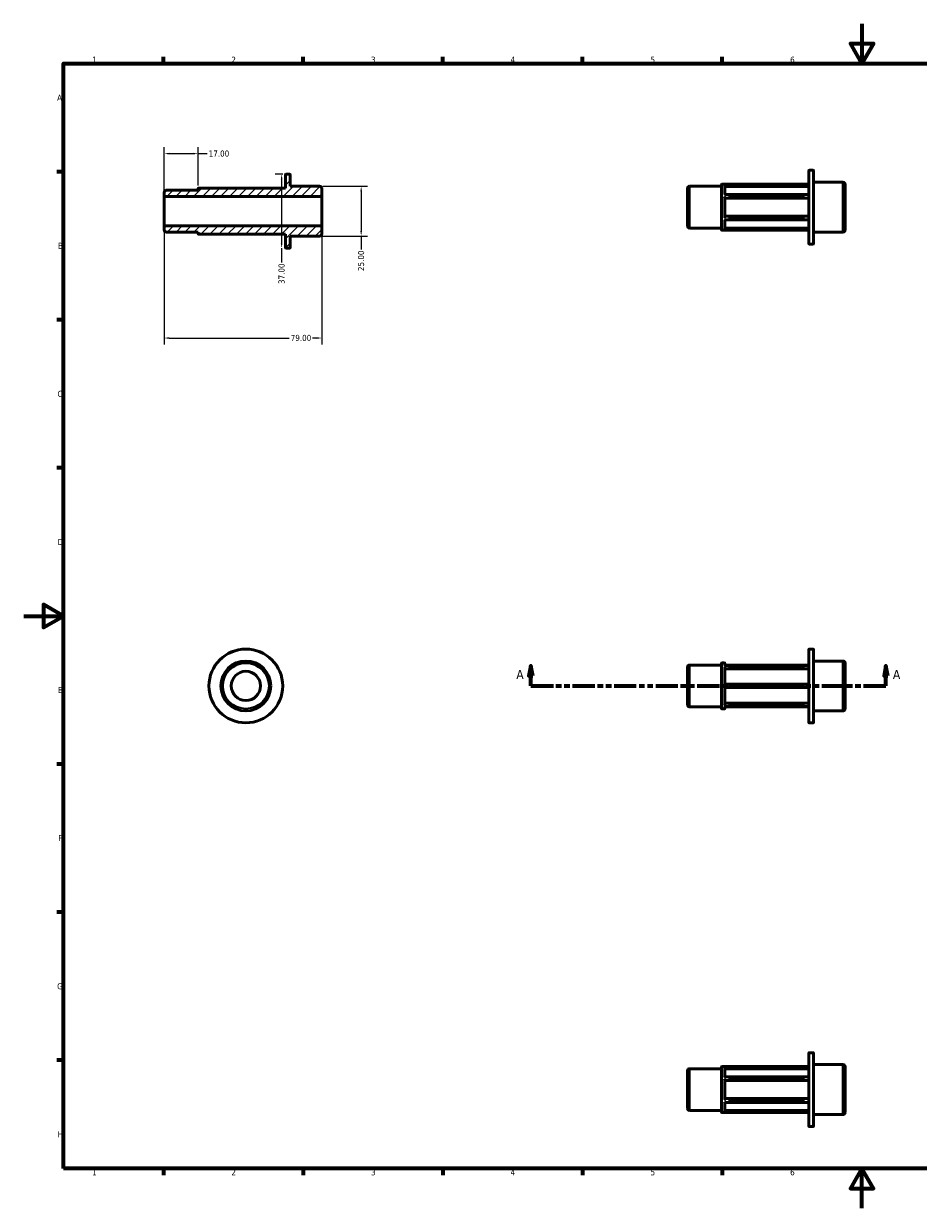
# Model space of a CAD drawing. Header units: millimetres. Extents: x 0 to 898, y 0 to 594.
# Tile 1 of 2: x 0 to 449, y 0 to 594. Entities that reach past the tile are written whole.
import ezdxf

# ---------------------------------------------------------------- set-up
doc = ezdxf.new("R2010")
doc.units = ezdxf.units.MM
doc.linetypes.add('DOUBLE_DASH_CHAIN', pattern=[1.2403, 0.6614, -0.0827, 0.1654, -0.0827, 0.1654, -0.0827])
for name, color, linetype, lineweight in [('Border (ANSI)', 7, 'Continuous', 70), ('Dimension (ANSI)', 7, 'Continuous', 25), ('Hatch (ANSI)', 7, 'Continuous', 18), ('Section Line (ANSI)', 7, 'DOUBLE_DASH_CHAIN', 70), ('Visible (ANSI)', 7, 'Continuous', 50), ('Visible Narrow (ANSI)', 7, 'Continuous', 35)]:
    doc.layers.add(name, color=color, linetype=linetype, lineweight=lineweight)
doc.styles.add('Label Text (ANSI)', font='tahoma.ttf')
doc.styles.add('Note Text (ANSI)', font='tahoma.ttf')
doc.dimstyles.new('Default - mm (ANSI)', dxfattribs={"dimtxt": 3.048, "dimasz": 2.5, "dimexe": 3.175, "dimexo": 1.6002, "dimgap": 0.8, "dimtad": 0, "dimtoh": 1, "dimrnd": 1e-08, "dimzin": 4, "dimdsep": 46, "dimtxsty": 'Note Text (ANSI)', "dimcen": 0.09, "dimdle": 10, "dimclrd": 256, "dimclre": 256, "dimclrt": 256, "dimadec": 1, "dimazin": 1, "dimtfac": 1, "dimtofl": 0, "dimtmove": 0, "dimatfit": 3, "dimfxl": 1, "dimtolj": 1, "dimtzin": 4, "dimlwd": -1, "dimlwe": -1, "dimarcsym": 0})

# ---------------------------------------------------------------- blocks, each defined once
blk = doc.blocks.new('Borders Default Border')
at = {"layer": 'Border (ANSI)'}
for p, q in [((70.08, 574), (70.08, 577.45)), ((140.17, 574), (140.17, 577.45)), ((210.25, 574), (210.25, 577.45)), ((280.33, 574), (280.33, 577.45)), ((350.42, 574), (350.42, 577.45)), ((490.58, 574), (490.58, 577.45)), ((560.67, 574), (560.67, 577.45)), ((630.75, 574), (630.75, 577.45)), ((700.83, 574), (700.83, 577.45)), ((770.92, 574), (770.92, 577.45)), ((20, 519.75), (16.55, 519.75)), ((821, 519.75), (824.45, 519.75)), ((20, 445.5), (16.55, 445.5)), ((821, 445.5), (824.45, 445.5)), ((20, 371.25), (16.55, 371.25)), ((821, 371.25), (824.45, 371.25)), ((20, 222.75), (16.55, 222.75)), ((821, 222.75), (824.45, 222.75)), ((20, 148.5), (16.55, 148.5)), ((821, 148.5), (824.45, 148.5)), ((20, 74.25), (16.55, 74.25)), ((821, 74.25), (824.45, 74.25)), ((70.08, 20), (70.08, 16.55)), ((140.17, 20), (140.17, 16.55)), ((210.25, 20), (210.25, 16.55)), ((280.33, 20), (280.33, 16.55)), ((350.42, 20), (350.42, 16.55)), ((490.58, 20), (490.58, 16.55)), ((560.67, 20), (560.67, 16.55)), ((630.75, 20), (630.75, 16.55)), ((700.83, 20), (700.83, 16.55)), ((770.92, 20), (770.92, 16.55))]:
    blk.add_line(p, q, dxfattribs=at)
at = {"layer": 'Border (ANSI)', "flags": 128}
for points in [[(420.5, 594), (420.5, 574), (414.73, 584), (426.27, 584), (420.5, 574)], [(20, 20), (20, 574), (821, 574), (821, 20), (20, 20)], [(0, 297), (20, 297), (10, 302.77), (10, 291.23), (20, 297)], [(841, 297), (821, 297), (831, 302.77), (831, 291.23), (821, 297)], [(420.5, 0), (420.5, 20), (414.73, 10), (426.27, 10), (420.5, 20)]]:
    blk.add_lwpolyline(points, dxfattribs=at)
at = {"layer": 'Border (ANSI)', "attachment_point": 7, "style": 'Note Text (ANSI)'}
for s, insert, char_height in [('1', (34.35, 574.4), 3.05), ('2', (104.2, 574.4), 3.05), ('3', (174.26, 574.34), 3.05), ('4', (244.23, 574.4), 3.05), ('5', (314.48, 574.34), 3.05), ('6', (384.49, 574.34), 3.05), ('7', (454.6, 574.4), 3.05), ('8', (524.63, 574.33), 3.05), ('9', (594.7, 574.34), 3.05), ('10', (663.96, 574.34), 3.048), ('11', (734.04, 574.4), 3.048), ('12', (804.13, 574.4), 3.048), ('A', (16.78, 555.35), 3.05), ('A', (821.63, 555.35), 3.05), ('B', (17.15, 481.1), 3.05), ('B', (821.99, 481.1), 3.05), ('C', (16.95, 406.8), 3.05), ('C', (821.8, 406.8), 3.05), ('D', (16.96, 332.6), 3.05), ('D', (821.81, 332.6), 3.05), ('E', (17.21, 258.35), 3.05), ('E', (822.05, 258.35), 3.05), ('F', (17.29, 184.1), 3.05), ('F', (822.14, 184.1), 3.05), ('G', (16.81, 109.79), 3.05), ('G', (821.66, 109.79), 3.05), ('H', (16.97, 35.6), 3.05), ('H', (821.81, 35.6), 3.05), ('1', (34.35, 16.55), 3.05), ('2', (104.2, 16.55), 3.05), ('3', (174.26, 16.49), 3.05), ('4', (244.23, 16.55), 3.05), ('5', (314.48, 16.49), 3.05), ('6', (384.49, 16.49), 3.05), ('7', (454.6, 16.55), 3.05), ('8', (524.63, 16.48), 3.05), ('9', (594.7, 16.49), 3.05), ('10', (663.96, 16.49), 3.048), ('11', (734.04, 16.55), 3.048), ('12', (804.13, 16.55), 3.048)]:
    blk.add_mtext(s, dxfattribs=dict(at, insert=insert, char_height=char_height))
blk = doc.blocks.new('2dTransSection0')
at = {"layer": 'Section Line (ANSI)', "linetype": 'Continuous'}
for p, q in [((254.48, 271.93), (253.48, 266.93)), ((254.48, 266.93), (254.48, 271.93)), ((255.48, 266.93), (254.48, 271.93)), ((432.58, 271.93), (431.58, 266.93)), ((432.58, 266.93), (432.58, 271.93)), ((433.58, 266.93), (432.58, 271.93)), ((253.48, 266.93), (255.48, 266.93)), ((254.48, 261.93), (254.48, 266.93)), ((254.48, 261.93), (265.74, 261.93)), ((421.33, 261.93), (432.58, 261.93)), ((431.58, 266.93), (433.58, 266.93)), ((432.58, 261.93), (432.58, 266.93))]:
    blk.add_line(p, q, dxfattribs=at)
at = {"layer": 'Section Line (ANSI)', "linetype": 'DOUBLE_DASH_CHAIN', "ltscale": 16.815035}
blk.add_line((254.48, 261.93), (432.58, 261.93), dxfattribs=at)
at = {"layer": 'Section Line (ANSI)', "linetype": 'Continuous', "flags": 128}
for points in [[(255.48, 266.93), (254.48, 271.93), (253.48, 266.93), (255.48, 266.93)], [(433.58, 266.93), (432.58, 271.93), (431.58, 266.93), (433.58, 266.93)]]:
    blk.add_lwpolyline(points, dxfattribs=at)
at = {"layer": 'Section Line (ANSI)'}
for points in [[(255.48, 266.93), (254.48, 271.93), (253.48, 266.93), (255.48, 266.93)], [(433.58, 266.93), (432.58, 271.93), (431.58, 266.93), (433.58, 266.93)]]:
    blk.add_solid(points, dxfattribs=at)
at = {"layer": 'Section Line (ANSI)', "char_height": 4.57, "attachment_point": 7, "style": 'Label Text (ANSI)'}
for insert in [(247.12, 265.43), (436.05, 265.43)]:
    blk.add_mtext('A', dxfattribs=dict(at, insert=insert))
blk = doc.blocks.new('*D7')
at = {"layer": 'Defpoints', "color": 0, "transparency": 16777216}
for p in [(87.5, 528.83), (87.5, 511.32), (70.5, 507.33)]:
    blk.add_point(p, dxfattribs=at)
at = {"layer": 'Dimension (ANSI)', "transparency": 16777216}
for p, q in [((70.5, 508.93), (70.5, 532.01)), ((73, 528.83), (85, 528.83)), ((87.5, 512.92), (87.5, 532.01)), ((87.5, 528.83), (92.02, 528.83))]:
    blk.add_line(p, q, dxfattribs=at)
for points in [[(73, 529.25), (73, 528.41), (70.5, 528.83)], [(85, 529.25), (85, 528.41), (87.5, 528.83)]]:
    blk.add_solid(points, dxfattribs=at)
at = {"layer": 'Dimension (ANSI)', "transparency": 16777216, "insert": (92.82, 530.42), "char_height": 3.048, "attachment_point": 1, "style": 'Note Text (ANSI)'}
blk.add_mtext('\\A1;17.00', dxfattribs=at)
blk = doc.blocks.new('*D8')
at = {"layer": 'Defpoints', "color": 0, "transparency": 16777216}
for p in [(70.5, 492.67), (149.5, 492.67), (149.5, 436.38)]:
    blk.add_point(p, dxfattribs=at)
at = {"layer": 'Dimension (ANSI)', "transparency": 16777216}
for p, q in [((70.5, 491.07), (70.5, 433.21)), ((149.5, 491.07), (149.5, 433.21)), ((73, 436.38), (133.17, 436.38)), ((147, 436.38), (144.83, 436.38))]:
    blk.add_line(p, q, dxfattribs=at)
for points in [[(73, 436.8), (73, 435.96), (70.5, 436.38)], [(147, 436.8), (147, 435.96), (149.5, 436.38)]]:
    blk.add_solid(points, dxfattribs=at)
at = {"layer": 'Dimension (ANSI)', "transparency": 16777216, "insert": (133.97, 437.97), "char_height": 3.048, "attachment_point": 1, "style": 'Note Text (ANSI)'}
blk.add_mtext('\\A1;79.00', dxfattribs=at)
blk = doc.blocks.new('*D9')
at = {"layer": 'Defpoints', "color": 0, "transparency": 16777216}
for p in [(148.45, 512.5), (148.45, 487.5), (169.3, 487.5)]:
    blk.add_point(p, dxfattribs=at)
at = {"layer": 'Dimension (ANSI)', "transparency": 16777216}
for p, q in [((150.05, 512.5), (172.48, 512.5)), ((169.3, 510), (169.3, 490)), ((150.05, 487.5), (172.48, 487.5)), ((169.3, 487.5), (169.3, 480.82))]:
    blk.add_line(p, q, dxfattribs=at)
for points in [[(168.88, 510), (169.72, 510), (169.3, 512.5)], [(168.88, 490), (169.72, 490), (169.3, 487.5)]]:
    blk.add_solid(points, dxfattribs=at)
at = {"layer": 'Dimension (ANSI)', "transparency": 16777216, "insert": (167.71, 469.98), "char_height": 3.048, "attachment_point": 1, "rotation": 90, "style": 'Note Text (ANSI)'}
blk.add_mtext('\\A1;25.00', dxfattribs=at)
blk = doc.blocks.new('*D10')
at = {"layer": 'Defpoints', "color": 0, "transparency": 16777216}
for p in [(131.54, 518.5), (129.41, 481.5), (133.49, 481.5)]:
    blk.add_point(p, dxfattribs=at)
at = {"layer": 'Dimension (ANSI)', "transparency": 16777216}
for p, q in [((129.94, 518.5), (126.23, 518.5)), ((129.41, 516), (129.41, 484)), ((129.41, 481.5), (129.41, 474.33))]:
    blk.add_line(p, q, dxfattribs=at)
for points in [[(128.99, 516), (129.82, 516), (129.41, 518.5)], [(128.99, 484), (129.82, 484), (129.41, 481.5)]]:
    blk.add_solid(points, dxfattribs=at)
at = {"layer": 'Dimension (ANSI)', "transparency": 16777216, "insert": (127.82, 463.47), "char_height": 3.048, "attachment_point": 1, "rotation": 90, "style": 'Note Text (ANSI)'}
blk.add_mtext('\\A1;37.00', dxfattribs=at)

msp = doc.modelspace()

# ---------------------------------------------------------------- hatches: boundary and pattern name
at = {"layer": 'Hatch (ANSI)'}
h = msp.add_hatch(dxfattribs=at)
h.set_pattern_fill('ANSI31', color=256, scale=25.4, style=0)
h.set_pattern_definition([(45, (0, 0), (-2.245064, 2.245064), [])])
edge = h.paths.add_edge_path()
edge.add_ellipse((71.548, 490.57), major_axis=(-1.048, 0), ratio=1, start_angle=0, end_angle=90)
edge.add_line((71.548, 489.522), (87.5, 489.522))
edge.add_line((87.5, 489.522), (87.5, 488.684))
edge.add_ellipse((87.71, 488.684), major_axis=(-0.21, 0), ratio=1, start_angle=0, end_angle=90)
edge.add_line((87.71, 488.475), (131.33, 488.475))
edge.add_line((131.33, 488.475), (131.33, 481.71))
edge.add_ellipse((131.54, 481.71), major_axis=(-0.21, 0), ratio=1, start_angle=0, end_angle=90)
edge.add_line((131.54, 481.5), (133.49, 481.5))
edge.add_ellipse((133.49, 481.71), major_axis=(0, -0.21), ratio=1, start_angle=0, end_angle=90)
edge.add_line((133.7, 481.71), (133.7, 487.5))
edge.add_line((133.7, 487.5), (148.452, 487.5))
edge.add_ellipse((148.452, 488.548), major_axis=(0, -1.048), ratio=1, start_angle=0, end_angle=90)
edge.add_line((149.5, 488.548), (149.5, 492.666))
edge.add_line((149.5, 492.666), (70.5, 492.666))
edge.add_line((70.5, 492.666), (70.5, 490.57))
edge = h.paths.add_edge_path()
edge.add_ellipse((71.548, 509.43), major_axis=(0, 1.048), ratio=1, start_angle=0, end_angle=90)
edge.add_line((70.5, 509.43), (70.5, 507.334))
edge.add_line((70.5, 507.334), (149.5, 507.334))
edge.add_line((149.5, 507.334), (149.5, 511.452))
edge.add_ellipse((148.452, 511.452), major_axis=(1.048, 0), ratio=1, start_angle=0, end_angle=90)
edge.add_line((148.452, 512.5), (133.7, 512.5))
edge.add_line((133.7, 512.5), (133.7, 518.29))
edge.add_ellipse((133.49, 518.29), major_axis=(0.21, 0), ratio=1, start_angle=0, end_angle=90)
edge.add_line((133.49, 518.5), (131.54, 518.5))
edge.add_ellipse((131.54, 518.29), major_axis=(0, 0.21), ratio=1, start_angle=0, end_angle=90)
edge.add_line((131.33, 518.29), (131.33, 511.525))
edge.add_line((131.33, 511.525), (87.71, 511.525))
edge.add_ellipse((87.71, 511.316), major_axis=(0, 0.21), ratio=1, start_angle=0, end_angle=90)
edge.add_line((87.5, 511.316), (87.5, 510.478))
edge.add_line((87.5, 510.478), (71.548, 510.478))

# ---------------------------------------------------------------- linework, layer by layer
at = {"layer": 'Visible (ANSI)'}
for p, q in [((131.33, 518.29), (131.33, 511.525)), ((133.49, 518.5), (131.54, 518.5)), ((133.7, 512.5), (133.7, 518.29)), ((393.861, 483.692), (393.861, 520.273)), ((394.071, 520.482), (396.022, 520.482)), ((396.231, 520.273), (396.231, 483.692)), ((87.5, 511.316), (87.5, 510.478)), ((131.33, 511.525), (87.71, 511.525)), ((148.452, 512.5), (133.7, 512.5)), ((149.5, 507.334), (149.5, 511.452)), ((333.031, 492.553), (333.031, 511.412)), ((334.079, 512.46), (350.031, 512.46)), ((350.031, 490.667), (350.031, 513.298)), ((350.241, 513.508), (393.861, 513.508)), ((351.731, 513.267), (351.731, 508.385)), ((393.861, 512.426), (351.731, 512.426)), ((396.231, 514.482), (410.983, 514.482)), ((412.031, 513.435), (412.031, 490.53)), ((70.5, 509.43), (70.5, 507.334)), ((70.5, 507.334), (149.5, 507.334)), ((70.5, 492.666), (70.5, 507.334)), ((87.5, 510.478), (71.548, 510.478)), ((149.5, 492.666), (149.5, 507.334)), ((351.696, 508.385), (393.861, 508.385)), ((351.731, 506.899), (351.731, 497.066)), ((393.861, 506.478), (351.731, 506.478)), ((351.696, 495.579), (393.861, 495.579)), ((351.731, 497.486), (393.861, 497.486)), ((351.731, 495.579), (351.731, 490.698)), ((149.5, 492.666), (70.5, 492.666)), ((70.5, 492.666), (70.5, 490.57)), ((71.548, 489.522), (87.5, 489.522)), ((87.5, 489.522), (87.5, 488.684)), ((87.71, 488.475), (131.33, 488.475)), ((131.33, 488.475), (131.33, 481.71)), ((133.7, 481.71), (133.7, 487.5)), ((133.7, 487.5), (148.452, 487.5)), ((149.5, 488.548), (149.5, 492.666)), ((334.079, 491.505), (350.031, 491.505)), ((350.241, 490.457), (393.861, 490.457)), ((351.731, 491.538), (393.861, 491.538)), ((396.231, 489.482), (410.983, 489.482)), ((131.54, 481.5), (133.49, 481.5)), ((394.071, 483.482), (396.022, 483.482)), ((393.861, 243.637), (393.861, 280.218)), ((394.071, 280.427), (396.022, 280.427)), ((396.231, 280.218), (396.231, 243.637)), ((350.031, 250.612), (350.031, 273.243)), ((350.241, 273.453), (351.522, 273.453)), ((351.731, 273.243), (351.731, 272.236)), ((396.231, 274.427), (410.983, 274.427)), ((412.031, 273.38), (412.031, 250.475)), ((333.031, 252.498), (333.031, 271.357)), ((334.079, 272.405), (350.031, 272.405)), ((351.615, 272.236), (393.861, 272.236)), ((351.731, 272.405), (393.861, 272.405)), ((351.731, 271.281), (351.731, 262.766)), ((393.861, 270.553), (351.731, 270.553)), ((393.861, 262.766), (351.731, 262.766)), ((351.731, 261.089), (351.731, 252.574)), ((351.731, 261.089), (393.861, 261.089)), ((334.079, 251.45), (350.031, 251.45)), ((350.241, 250.402), (351.522, 250.402)), ((351.615, 251.619), (393.861, 251.619)), ((351.731, 253.302), (393.861, 253.302)), ((351.731, 251.619), (351.731, 250.612)), ((351.731, 251.45), (393.861, 251.45)), ((396.231, 249.427), (410.983, 249.427)), ((394.071, 243.427), (396.022, 243.427)), ((393.861, 41.238), (393.861, 77.819)), ((394.071, 78.029), (396.022, 78.029)), ((396.231, 77.819), (396.231, 41.238)), ((396.231, 72.029), (410.983, 72.029)), ((333.031, 50.099), (333.031, 68.959)), ((334.079, 70.006), (350.031, 70.006)), ((350.031, 48.213), (350.031, 70.844)), ((350.241, 71.054), (393.861, 71.054)), ((351.696, 65.932), (393.861, 65.932)), ((351.731, 70.813), (351.731, 65.932)), ((393.861, 69.973), (351.731, 69.973)), ((412.031, 70.981), (412.031, 48.077)), ((351.731, 64.445), (351.731, 54.612)), ((393.861, 64.025), (351.731, 64.025)), ((351.731, 55.033), (393.861, 55.033)), ((334.079, 49.051), (350.031, 49.051)), ((350.241, 48.004), (393.861, 48.004)), ((351.696, 53.126), (393.861, 53.126)), ((351.731, 53.126), (351.731, 48.244)), ((351.731, 49.085), (393.861, 49.085)), ((396.231, 47.029), (410.983, 47.029)), ((394.071, 41.029), (396.022, 41.029))]:
    msp.add_line(p, q, dxfattribs=at)
for radius in [18.5, 12.5, 7.334]:
    msp.add_circle((111.459, 261.927), radius, dxfattribs=at)
for centre, radius, start, end in [((131.54, 518.29), 0.21, 90, 180), ((133.49, 518.29), 0.21, 0, 90), ((394.071, 520.273), 0.21, 90, 180), ((396.022, 520.273), 0.21, 0, 90), ((87.71, 511.316), 0.21, 90, 180), ((148.452, 511.452), 1.048, 0, 90), ((334.079, 511.412), 1.048, 90, 180), ((350.241, 513.298), 0.21, 90, 180), ((410.983, 513.435), 1.048, 0, 90), ((71.548, 509.43), 1.048, 90, 180), ((71.548, 490.57), 1.048, 180, 270), ((87.71, 488.684), 0.21, 180, 270), ((148.452, 488.548), 1.048, 270, 0), ((334.079, 492.553), 1.048, 180, 270), ((350.241, 490.667), 0.21, 180, 270), ((410.983, 490.53), 1.048, 270, 0), ((131.54, 481.71), 0.21, 180, 270), ((133.49, 481.71), 0.21, 270, 0), ((394.071, 483.692), 0.21, 180, 270), ((396.022, 483.692), 0.21, 270, 0), ((394.071, 280.218), 0.21, 90, 180), ((396.022, 280.218), 0.21, 0, 90), ((350.241, 273.243), 0.21, 90, 180), ((351.522, 273.243), 0.21, 0, 90), ((410.983, 273.38), 1.048, 0, 90), ((334.079, 271.357), 1.048, 90, 180), ((334.079, 252.498), 1.048, 180, 270), ((350.241, 250.612), 0.21, 180, 270), ((351.522, 250.612), 0.21, 270, 0), ((410.983, 250.475), 1.048, 270, 0), ((394.071, 243.637), 0.21, 180, 270), ((396.022, 243.637), 0.21, 270, 0), ((394.071, 77.819), 0.21, 90, 180), ((396.022, 77.819), 0.21, 0, 90), ((410.983, 70.981), 1.048, 0, 90), ((334.079, 68.959), 1.048, 90, 180), ((350.241, 70.844), 0.21, 90, 180), ((334.079, 50.099), 1.048, 180, 270), ((350.241, 48.213), 0.21, 180, 270), ((410.983, 48.077), 1.048, 270, 0), ((394.071, 41.238), 0.21, 180, 270), ((396.022, 41.238), 0.21, 270, 0)]:
    msp.add_arc(centre, radius, start, end, dxfattribs=at)
for points, knots in [([(351.731, 513.281), (351.729, 513.3), (351.725, 513.32), (351.712, 513.36), (351.701, 513.379), (351.672, 513.42), (351.652, 513.438), (351.614, 513.464), (351.597, 513.472), (351.561, 513.485), (351.542, 513.488), (351.523, 513.49), (351.522, 513.49), (351.522, 513.49)], [-0.03867886, -0.03867886, -0.03867886, -0.03867886, -0.032649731, -0.032649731, -0.025445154, -0.025445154, -0.015622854, -0.015622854, -0.007952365, -0.007952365, 0, 0, 0.000290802, 0.000290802, 0.000290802, 0.000290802]), ([(351.522, 508.291), (351.522, 508.291), (351.523, 508.292), (351.545, 508.31), (351.567, 508.327), (351.608, 508.354), (351.627, 508.365), (351.664, 508.381), (351.682, 508.385), (351.696, 508.385)], [-0.09441335, -0.09441335, -0.09441335, -0.09441335, -0.094056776, -0.094056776, -0.082800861, -0.082800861, -0.072065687, -0.072065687, -0.061029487, -0.061029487, -0.061029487, -0.061029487]), ([(351.731, 506.906), (351.729, 506.915), (351.725, 506.928), (351.712, 506.957), (351.701, 506.975), (351.672, 507.019), (351.652, 507.044), (351.614, 507.089), (351.597, 507.108), (351.561, 507.145), (351.542, 507.163), (351.523, 507.18), (351.522, 507.181), (351.522, 507.182)], [-0.03867886, -0.03867886, -0.03867886, -0.03867886, -0.032649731, -0.032649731, -0.025445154, -0.025445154, -0.015622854, -0.015622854, -0.007952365, -0.007952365, 0, 0, 0.000290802, 0.000290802, 0.000290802, 0.000290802]), ([(351.522, 496.783), (351.522, 496.784), (351.523, 496.784), (351.545, 496.804), (351.567, 496.826), (351.608, 496.869), (351.627, 496.891), (351.665, 496.937), (351.682, 496.961), (351.708, 497.001), (351.717, 497.017), (351.727, 497.042), (351.73, 497.051), (351.731, 497.059)], [-0.09441335, -0.09441335, -0.09441335, -0.09441335, -0.094056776, -0.094056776, -0.082800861, -0.082800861, -0.072065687, -0.072065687, -0.060835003, -0.060835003, -0.05243373, -0.05243373, -0.046623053, -0.046623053, -0.046623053, -0.046623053]), ([(351.696, 495.579), (351.694, 495.579), (351.691, 495.579), (351.672, 495.581), (351.652, 495.588), (351.614, 495.607), (351.597, 495.618), (351.561, 495.642), (351.542, 495.657), (351.523, 495.673), (351.522, 495.674), (351.522, 495.674)], [-0.026935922, -0.026935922, -0.026935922, -0.026935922, -0.025445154, -0.025445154, -0.015622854, -0.015622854, -0.007952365, -0.007952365, 0, 0, 0.000290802, 0.000290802, 0.000290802, 0.000290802]), ([(351.522, 490.475), (351.522, 490.475), (351.523, 490.475), (351.545, 490.476), (351.567, 490.481), (351.608, 490.497), (351.627, 490.508), (351.665, 490.538), (351.682, 490.557), (351.708, 490.598), (351.717, 490.617), (351.727, 490.653), (351.73, 490.669), (351.731, 490.684)], [-0.09441335, -0.09441335, -0.09441335, -0.09441335, -0.094056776, -0.094056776, -0.082800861, -0.082800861, -0.072065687, -0.072065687, -0.060835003, -0.060835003, -0.05243373, -0.05243373, -0.046623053, -0.046623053, -0.046623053, -0.046623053]), ([(351.522, 272.213), (351.522, 272.214), (351.523, 272.214), (351.545, 272.224), (351.567, 272.23), (351.597, 272.235), (351.606, 272.236), (351.615, 272.236)], [-0.09441335, -0.09441335, -0.09441335, -0.09441335, -0.094056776, -0.094056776, -0.082800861, -0.082800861, -0.077797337, -0.077797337, -0.077797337, -0.077797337]), ([(351.731, 271.293), (351.729, 271.31), (351.725, 271.328), (351.712, 271.368), (351.701, 271.39), (351.672, 271.438), (351.652, 271.464), (351.614, 271.504), (351.597, 271.52), (351.561, 271.549), (351.542, 271.561), (351.523, 271.572), (351.522, 271.573), (351.522, 271.573)], [-0.03867886, -0.03867886, -0.03867886, -0.03867886, -0.032649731, -0.032649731, -0.025445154, -0.025445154, -0.015622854, -0.015622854, -0.007952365, -0.007952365, 0, 0, 0.000290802, 0.000290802, 0.000290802, 0.000290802]), ([(351.522, 262.568), (351.522, 262.568), (351.523, 262.569), (351.545, 262.591), (351.567, 262.613), (351.608, 262.653), (351.627, 262.673), (351.665, 262.708), (351.682, 262.725), (351.708, 262.748), (351.717, 262.756), (351.727, 262.764), (351.73, 262.766), (351.731, 262.766)], [-0.09441335, -0.09441335, -0.09441335, -0.09441335, -0.094056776, -0.094056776, -0.082800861, -0.082800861, -0.072065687, -0.072065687, -0.060835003, -0.060835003, -0.05243373, -0.05243373, -0.046623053, -0.046623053, -0.046623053, -0.046623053]), ([(351.731, 261.089), (351.729, 261.089), (351.725, 261.092), (351.712, 261.103), (351.701, 261.113), (351.672, 261.139), (351.652, 261.158), (351.614, 261.195), (351.597, 261.212), (351.561, 261.248), (351.542, 261.266), (351.523, 261.286), (351.522, 261.286), (351.522, 261.287)], [-0.03867886, -0.03867886, -0.03867886, -0.03867886, -0.032649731, -0.032649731, -0.025445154, -0.025445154, -0.015622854, -0.015622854, -0.007952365, -0.007952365, 0, 0, 0.000290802, 0.000290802, 0.000290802, 0.000290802]), ([(351.522, 252.282), (351.522, 252.282), (351.523, 252.283), (351.545, 252.295), (351.567, 252.31), (351.608, 252.344), (351.627, 252.363), (351.665, 252.407), (351.682, 252.432), (351.708, 252.478), (351.717, 252.499), (351.727, 252.534), (351.73, 252.548), (351.731, 252.562)], [-0.09441335, -0.09441335, -0.09441335, -0.09441335, -0.094056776, -0.094056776, -0.082800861, -0.082800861, -0.072065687, -0.072065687, -0.060835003, -0.060835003, -0.05243373, -0.05243373, -0.046623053, -0.046623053, -0.046623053, -0.046623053]), ([(351.615, 251.619), (351.604, 251.619), (351.592, 251.62), (351.561, 251.626), (351.542, 251.632), (351.523, 251.641), (351.522, 251.641), (351.522, 251.641)], [-0.013263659, -0.013263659, -0.013263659, -0.013263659, -0.007952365, -0.007952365, 0, 0, 0.000290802, 0.000290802, 0.000290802, 0.000290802]), ([(351.731, 70.827), (351.729, 70.847), (351.725, 70.866), (351.712, 70.906), (351.701, 70.926), (351.672, 70.966), (351.652, 70.985), (351.614, 71.01), (351.597, 71.019), (351.561, 71.031), (351.542, 71.035), (351.523, 71.036), (351.522, 71.036), (351.522, 71.036)], [-0.03867886, -0.03867886, -0.03867886, -0.03867886, -0.032649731, -0.032649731, -0.025445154, -0.025445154, -0.015622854, -0.015622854, -0.007952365, -0.007952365, 0, 0, 0.000290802, 0.000290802, 0.000290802, 0.000290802]), ([(351.522, 65.837), (351.522, 65.838), (351.523, 65.838), (351.545, 65.857), (351.567, 65.873), (351.608, 65.9), (351.627, 65.911), (351.664, 65.927), (351.682, 65.932), (351.696, 65.932)], [-0.09441335, -0.09441335, -0.09441335, -0.09441335, -0.094056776, -0.094056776, -0.082800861, -0.082800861, -0.072065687, -0.072065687, -0.061029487, -0.061029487, -0.061029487, -0.061029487]), ([(351.731, 64.452), (351.729, 64.462), (351.725, 64.474), (351.712, 64.504), (351.701, 64.522), (351.672, 64.565), (351.652, 64.591), (351.614, 64.635), (351.597, 64.654), (351.561, 64.691), (351.542, 64.709), (351.523, 64.727), (351.522, 64.727), (351.522, 64.728)], [-0.03867886, -0.03867886, -0.03867886, -0.03867886, -0.032649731, -0.032649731, -0.025445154, -0.025445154, -0.015622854, -0.015622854, -0.007952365, -0.007952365, 0, 0, 0.000290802, 0.000290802, 0.000290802, 0.000290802]), ([(351.522, 54.33), (351.522, 54.33), (351.523, 54.331), (351.545, 54.351), (351.567, 54.372), (351.608, 54.415), (351.627, 54.437), (351.665, 54.483), (351.682, 54.507), (351.708, 54.547), (351.717, 54.564), (351.727, 54.589), (351.73, 54.598), (351.731, 54.606)], [-0.09441335, -0.09441335, -0.09441335, -0.09441335, -0.094056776, -0.094056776, -0.082800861, -0.082800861, -0.072065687, -0.072065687, -0.060835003, -0.060835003, -0.05243373, -0.05243373, -0.046623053, -0.046623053, -0.046623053, -0.046623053]), ([(351.696, 53.126), (351.694, 53.126), (351.691, 53.126), (351.672, 53.128), (351.652, 53.135), (351.614, 53.154), (351.597, 53.164), (351.561, 53.189), (351.542, 53.203), (351.523, 53.219), (351.522, 53.22), (351.522, 53.221)], [-0.026935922, -0.026935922, -0.026935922, -0.026935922, -0.025445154, -0.025445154, -0.015622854, -0.015622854, -0.007952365, -0.007952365, 0, 0, 0.000290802, 0.000290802, 0.000290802, 0.000290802]), ([(351.522, 48.021), (351.522, 48.021), (351.523, 48.021), (351.545, 48.023), (351.567, 48.028), (351.608, 48.044), (351.627, 48.055), (351.665, 48.085), (351.682, 48.104), (351.708, 48.144), (351.717, 48.164), (351.727, 48.2), (351.73, 48.215), (351.731, 48.231)], [-0.09441335, -0.09441335, -0.09441335, -0.09441335, -0.094056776, -0.094056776, -0.082800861, -0.082800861, -0.072065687, -0.072065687, -0.060835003, -0.060835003, -0.05243373, -0.05243373, -0.046623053, -0.046623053, -0.046623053, -0.046623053])]:
    msp.add_open_spline(points, degree=3, knots=knots, dxfattribs=at)
for points in [[(351.731, 513.267), (351.731, 513.271), (351.731, 513.276), (351.731, 513.281)], [(351.731, 506.899), (351.731, 506.901), (351.731, 506.903), (351.731, 506.906)], [(351.731, 497.059), (351.731, 497.061), (351.731, 497.064), (351.731, 497.066)], [(351.731, 490.684), (351.731, 490.689), (351.731, 490.693), (351.731, 490.698)], [(351.731, 271.281), (351.731, 271.285), (351.731, 271.289), (351.731, 271.293)], [(351.731, 252.562), (351.731, 252.566), (351.731, 252.57), (351.731, 252.574)], [(351.731, 70.813), (351.731, 70.818), (351.731, 70.822), (351.731, 70.827)], [(351.731, 64.445), (351.731, 64.447), (351.731, 64.45), (351.731, 64.452)], [(351.731, 54.606), (351.731, 54.608), (351.731, 54.61), (351.731, 54.612)], [(351.731, 48.231), (351.731, 48.235), (351.731, 48.24), (351.731, 48.244)]]:
    msp.add_open_spline(points, degree=3, dxfattribs=at)
at = {"layer": 'Visible Narrow (ANSI)'}
for p, q in [((394.071, 520.255), (394.071, 483.71)), ((396.022, 483.71), (396.022, 520.255)), ((334.079, 512.331), (334.079, 491.634)), ((350.241, 513.366), (350.241, 490.599)), ((351.522, 508.735), (351.522, 513.447)), ((391.744, 513.49), (353.639, 513.49)), ((353.837, 513.281), (391.755, 513.281)), ((410.983, 489.636), (410.983, 514.328)), ((351.522, 497.27), (351.522, 506.695)), ((353.639, 508.291), (391.744, 508.291)), ((391.744, 507.182), (353.639, 507.182)), ((353.837, 506.906), (391.755, 506.906)), ((351.522, 490.517), (351.522, 495.23)), ((353.639, 496.783), (391.744, 496.783)), ((391.744, 495.674), (353.639, 495.674)), ((391.755, 497.059), (353.837, 497.059)), ((353.639, 490.475), (391.744, 490.475)), ((391.755, 490.684), (353.837, 490.684)), ((394.071, 280.2), (394.071, 243.655)), ((396.022, 243.655), (396.022, 280.2)), ((350.241, 273.311), (350.241, 250.544)), ((351.522, 272.332), (351.522, 273.449)), ((410.983, 249.581), (410.983, 274.273)), ((334.079, 272.276), (334.079, 251.579)), ((351.522, 263.105), (351.522, 271.267)), ((353.639, 272.213), (391.744, 272.213)), ((391.744, 271.573), (353.639, 271.573)), ((353.837, 271.293), (391.755, 271.293)), ((353.639, 262.568), (391.744, 262.568)), ((351.522, 252.587), (351.522, 260.749)), ((391.744, 261.287), (353.639, 261.287)), ((351.522, 250.405), (351.522, 251.523)), ((353.639, 252.282), (391.744, 252.282)), ((391.744, 251.641), (353.639, 251.641)), ((391.755, 252.562), (353.837, 252.562)), ((394.071, 77.801), (394.071, 41.257)), ((396.022, 41.257), (396.022, 77.801)), ((410.983, 47.183), (410.983, 71.875)), ((334.079, 69.877), (334.079, 49.18)), ((350.241, 70.912), (350.241, 48.145)), ((351.522, 66.281), (351.522, 70.994)), ((391.744, 71.036), (353.639, 71.036)), ((353.639, 65.837), (391.744, 65.837)), ((353.837, 70.827), (391.755, 70.827)), ((351.522, 54.816), (351.522, 64.241)), ((391.744, 64.728), (353.639, 64.728)), ((353.837, 64.452), (391.755, 64.452)), ((353.639, 54.33), (391.744, 54.33)), ((391.755, 54.606), (353.837, 54.606)), ((351.522, 48.064), (351.522, 52.776)), ((391.744, 53.221), (353.639, 53.221)), ((353.639, 48.021), (391.744, 48.021)), ((391.755, 48.231), (353.837, 48.231))]:
    msp.add_line(p, q, dxfattribs=at)
for radius in [18.29, 11.452]:
    msp.add_circle((111.459, 261.927), radius, dxfattribs=at)

# ---------------------------------------------------------------- block references
msp.add_blockref('Borders Default Border', (0, 0))
at = {"layer": 'Section Line (ANSI)'}
msp.add_blockref('2dTransSection0', (0, 0), dxfattribs=at)

# ---------------------------------------------------------------- dimensions: what is measured, and where the dimension line sits
at = {"layer": 'Dimension (ANSI)'}
for base, p1, p2, angle, override, picture, middle in [((87.5, 528.83), (70.5, 507.334), (87.5, 511.316), 180, {"dimtoh": 0, "dimdec": 2, "dimtp": 0, "dimtm": 0, "dimtdec": 2, "dimatfit": 2}, '*D7', (97.714, 528.83)), ((129.407, 481.5), (131.54, 518.5), (133.49, 481.5), 90, {"dimtoh": 0, "dimdec": 2, "dimse2": 1, "dimtp": 0, "dimtm": 0, "dimtdec": 2, "dimatfit": 2}, '*D10', (129.407, 468.5)), ((169.301, 487.5), (148.452, 512.5), (148.452, 487.5), 90, {"dimtoh": 0, "dimdec": 2, "dimtp": 0, "dimtm": 0, "dimtdec": 2, "dimatfit": 2}, '*D9', (169.301, 475)), ((149.5, 436.382), (70.5, 492.666), (149.5, 492.666), 180, {"dimtoh": 0, "dimdec": 2, "dimtp": 0, "dimtm": 0, "dimtdec": 2, "dimatfit": 1}, '*D8', (139, 436.382))]:
    dim = msp.add_linear_dim(base=base, p1=p1, p2=p2, angle=angle, dimstyle='Default - mm (ANSI)', override=override, dxfattribs=at)
    dim.commit()
    dim.dimension.update_dxf_attribs({"geometry": picture, "text_midpoint": middle, "dimtype": 160})

doc.saveas('drawing.dxf')
